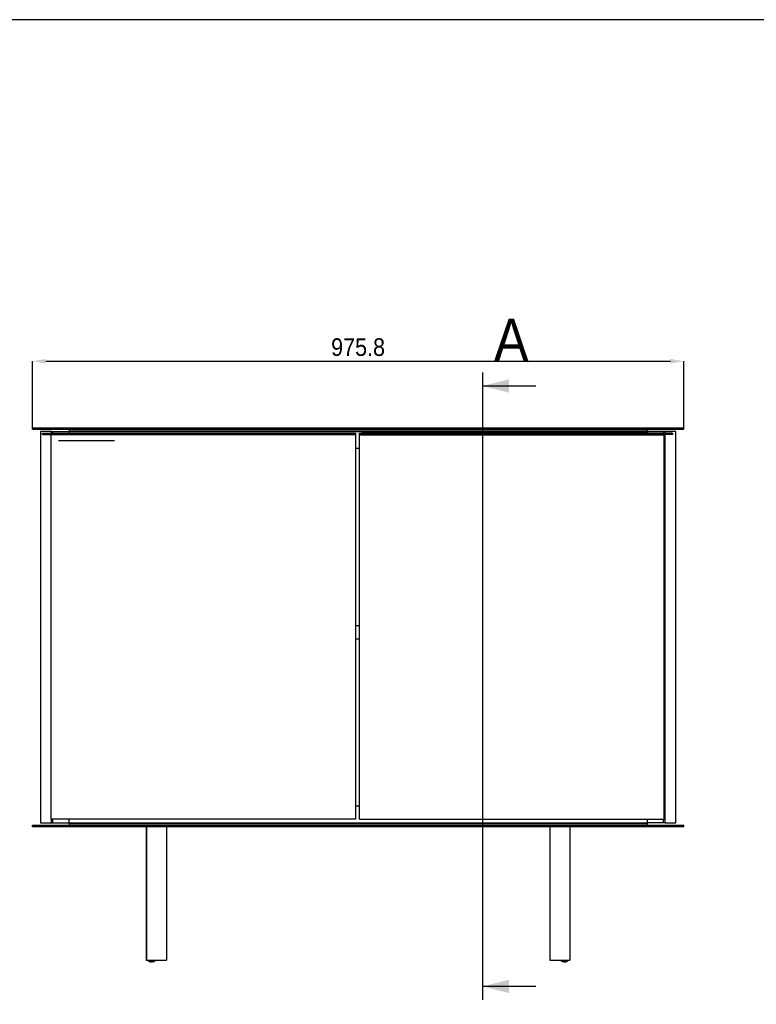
# Model space of a CAD drawing. Header units: millimetres. Extents: x 41 to 4141, y 37 to 2907.
# Tile 5 of 7: x 848 to 1952, y 1431 to 2907. Entities that reach past the tile are written whole.
import ezdxf

# ---------------------------------------------------------------- set-up
doc = ezdxf.new("R2010")
doc.units = ezdxf.units.MM
doc.header["$LTSCALE"] = 10
doc.header["$PDSIZE"] = -1
doc.linetypes.add('SLD-Centro', pattern=[19.05, 15.24, -1.27, 1.27, -1.27])
doc.linetypes.add('SLD-Solido', pattern=[0])
for name, color, linetype in [('PIEGHE', 6, 'SLD-Centro'), ('QUOTE', 1, 'SLD-Solido'), ('SCHIZZI', 9, 'Continuous'), ('SEZIONI', 9, 'SLD-Solido')]:
    doc.layers.add(name, color=color, linetype=linetype)
doc.styles.add('SLDTEXTSTYLE0', font='Gothic.ttf', dxfattribs={"width": 0.913})
doc.dimstyles.new('SLDDIMSTYLE0', dxfattribs={"dimtxt": 26.458333, "dimasz": 20, "dimexe": 0, "dimexo": 0.0625, "dimgap": 6.614583, "dimtad": 1, "dimdec": 1, "dimrnd": 1e-09, "dimzin": 12, "dimdsep": 46, "dimtxsty": 'SLDTEXTSTYLE0', "dimsah": 1, "dimcen": 0.09, "dimadec": 0, "dimazin": 3, "dimtfac": 1, "dimtdec": 1, "dimtofl": 0, "dimtmove": 0, "dimatfit": 3, "dimfxl": 0, "dimfrac": 2, "dimtolj": 1, "dimtzin": 12, "dimarcsym": 0})

# ---------------------------------------------------------------- blocks, each defined once
blk = doc.blocks.new('_D')
at = {"layer": 'Defpoints', "color": 0}
for p in [(1843.1, 2395.1), (867.3, 2295.1), (1843.1, 2295.1)]:
    blk.add_point(p, dxfattribs=at)
at = {"layer": 'QUOTE', "color": 0, "lineweight": -2}
for p, q in [((867.3, 2295.2), (867.3, 2395.1)), ((887.3, 2395.1), (1823.1, 2395.1)), ((1843.1, 2295.2), (1843.1, 2395.1))]:
    blk.add_line(p, q, dxfattribs=at)
at = {"layer": 'QUOTE', "color": 0}
for points in [[(887.3, 2398.5), (887.3, 2391.8), (867.3, 2395.1)], [(1823.1, 2398.5), (1823.1, 2391.8), (1843.1, 2395.1)]]:
    blk.add_solid(points, dxfattribs=at)
at = {"layer": 'QUOTE', "color": 0, "insert": (1355.2, 2429.5), "char_height": 26.46, "attachment_point": 2, "style": 'SLDTEXTSTYLE0'}
blk.add_mtext('\\A1;975.8', dxfattribs=at)

msp = doc.modelspace()

# ---------------------------------------------------------------- linework, layer by layer
for p, q in [((867.28, 2293.13), (867.28, 2295.13)), ((867.28, 2295.13), (871.28, 2295.13)), ((867.28, 2293.13), (871.28, 2293.13)), ((871.28, 2295.13), (1839.08, 2295.13)), ((871.28, 2293.13), (1839.08, 2293.13)), ((879.28, 2289.63), (879.28, 1703.63)), ((895.26, 2289.63), (879.28, 2289.63)), ((882.53, 2285.13), (882.53, 2287.13)), ((882.53, 2287.13), (882.82, 2287.13)), ((882.82, 2287.13), (887.54, 2287.13)), ((887.54, 2287.13), (888.43, 2287.13)), ((888.43, 2287.13), (896.84, 2287.13)), ((895.26, 2289.63), (895.26, 2287.13)), ((895.26, 2289.63), (895.53, 2289.63)), ((895.53, 2289.63), (897.48, 2289.63)), ((896.84, 2287.13), (897.65, 2287.13)), ((897.48, 2289.63), (897.48, 2287.13)), ((897.48, 2289.63), (898.68, 2289.63)), ((897.65, 2287.13), (1347.53, 2287.13)), ((898.68, 2289.63), (922.18, 2289.63)), ((922.18, 2292.63), (922.18, 2290.13)), ((922.18, 2292.63), (1788.18, 2292.63)), ((922.18, 2290.13), (1788.18, 2290.13)), ((922.18, 2287.13), (922.18, 2289.63)), ((922.18, 2289.63), (1788.18, 2289.63)), ((1347.53, 2287.13), (1351.53, 2287.13)), ((1351.53, 2287.13), (1351.53, 2285.13)), ((1357.08, 2285.13), (1357.08, 2287.13)), ((1357.08, 2287.13), (1361.08, 2287.13)), ((1810.95, 2287.13), (1361.08, 2287.13)), ((1788.18, 2292.63), (1788.18, 2290.13)), ((1788.18, 2289.63), (1788.18, 2287.13)), ((1811.67, 2289.63), (1788.18, 2289.63)), ((1810.95, 2287.13), (1811.77, 2287.13)), ((1812.87, 2289.63), (1811.67, 2289.63)), ((1820.17, 2287.13), (1811.77, 2287.13)), ((1812.87, 2287.13), (1812.87, 2289.63)), ((1814.82, 2289.63), (1812.87, 2289.63)), ((1815.1, 2289.63), (1814.82, 2289.63)), ((1815.1, 2287.13), (1815.1, 2289.63)), ((1831.08, 2289.63), (1815.1, 2289.63)), ((1820.17, 2287.13), (1821.07, 2287.13)), ((1825.79, 2287.13), (1821.07, 2287.13)), ((1825.79, 2287.13), (1826.08, 2287.13)), ((1826.08, 2287.13), (1826.08, 2285.13)), ((1831.08, 1703.63), (1831.08, 2289.63)), ((1839.08, 2295.13), (1843.08, 2295.13)), ((1839.08, 2293.13), (1843.08, 2293.13)), ((1843.08, 2293.13), (1843.08, 2295.13)), ((882.82, 2285.13), (882.53, 2285.13)), ((882.82, 2285.13), (887.54, 2285.13)), ((888.43, 2285.13), (887.54, 2285.13)), ((888.43, 2285.13), (896.84, 2285.13)), ((895.01, 2284.63), (895.01, 1708.63)), ((895.28, 2284.63), (895.01, 2284.63)), ((895.26, 2285.13), (895.26, 2284.63)), ((900.93, 2284.63), (895.28, 2284.63)), ((897.65, 2285.13), (896.84, 2285.13)), ((897.48, 2285.13), (897.48, 2284.63)), ((897.65, 2285.13), (1347.53, 2285.13)), ((901.09, 2284.63), (900.93, 2284.63)), ((907.91, 2284.63), (901.09, 2284.63)), ((909.44, 2284.63), (907.91, 2284.63)), ((915.55, 2284.63), (909.44, 2284.63)), ((916.31, 2284.63), (915.55, 2284.63)), ((922.41, 2284.63), (916.31, 2284.63)), ((922.18, 2284.63), (922.18, 2285.13)), ((923.94, 2284.63), (922.41, 2284.63)), ((930.05, 2284.63), (923.94, 2284.63)), ((930.81, 2284.63), (930.05, 2284.63)), ((936.91, 2284.63), (930.81, 2284.63)), ((938.44, 2284.63), (936.91, 2284.63)), ((944.55, 2284.63), (938.44, 2284.63)), ((945.31, 2284.63), (944.55, 2284.63)), ((951.41, 2284.63), (945.31, 2284.63)), ((952.94, 2284.63), (951.41, 2284.63)), ((959.05, 2284.63), (952.94, 2284.63)), ((959.81, 2284.63), (959.05, 2284.63)), ((965.91, 2284.63), (959.81, 2284.63)), ((967.44, 2284.63), (965.91, 2284.63)), ((973.55, 2284.63), (967.44, 2284.63)), ((974.31, 2284.63), (973.55, 2284.63)), ((980.41, 2284.63), (974.31, 2284.63)), ((981.94, 2284.63), (980.41, 2284.63)), ((988.05, 2284.63), (981.94, 2284.63)), ((988.81, 2284.63), (988.05, 2284.63)), ((994.91, 2284.63), (988.81, 2284.63)), ((996.44, 2284.63), (994.91, 2284.63)), ((1002.55, 2284.63), (996.44, 2284.63)), ((1003.31, 2284.63), (1002.55, 2284.63)), ((1009.41, 2284.63), (1003.31, 2284.63)), ((1010.94, 2284.63), (1009.41, 2284.63)), ((1017.05, 2284.63), (1010.94, 2284.63)), ((1017.81, 2284.63), (1017.05, 2284.63)), ((1023.91, 2284.63), (1017.81, 2284.63)), ((1025.44, 2284.63), (1023.91, 2284.63)), ((1031.55, 2284.63), (1025.44, 2284.63)), ((1032.31, 2284.63), (1031.55, 2284.63)), ((1038.41, 2284.63), (1032.31, 2284.63)), ((1039.94, 2284.63), (1038.41, 2284.63)), ((1046.05, 2284.63), (1039.94, 2284.63)), ((1046.81, 2284.63), (1046.05, 2284.63)), ((1052.91, 2284.63), (1046.81, 2284.63)), ((1054.44, 2284.63), (1052.91, 2284.63)), ((1060.55, 2284.63), (1054.44, 2284.63)), ((1061.31, 2284.63), (1060.55, 2284.63)), ((1067.41, 2284.63), (1061.31, 2284.63)), ((1068.94, 2284.63), (1067.41, 2284.63)), ((1075.05, 2284.63), (1068.94, 2284.63)), ((1075.81, 2284.63), (1075.05, 2284.63)), ((1081.91, 2284.63), (1075.81, 2284.63)), ((1083.44, 2284.63), (1081.91, 2284.63)), ((1089.55, 2284.63), (1083.44, 2284.63)), ((1090.31, 2284.63), (1089.55, 2284.63)), ((1096.41, 2284.63), (1090.31, 2284.63)), ((1097.94, 2284.63), (1096.41, 2284.63)), ((1104.05, 2284.63), (1097.94, 2284.63)), ((1104.81, 2284.63), (1104.05, 2284.63)), ((1110.91, 2284.63), (1104.81, 2284.63)), ((1112.44, 2284.63), (1110.91, 2284.63)), ((1118.55, 2284.63), (1112.44, 2284.63)), ((1119.31, 2284.63), (1118.55, 2284.63)), ((1125.41, 2284.63), (1119.31, 2284.63)), ((1126.94, 2284.63), (1125.41, 2284.63)), ((1133.05, 2284.63), (1126.94, 2284.63)), ((1133.81, 2284.63), (1133.05, 2284.63)), ((1139.91, 2284.63), (1133.81, 2284.63)), ((1141.44, 2284.63), (1139.91, 2284.63)), ((1147.55, 2284.63), (1141.44, 2284.63)), ((1148.31, 2284.63), (1147.55, 2284.63)), ((1154.41, 2284.63), (1148.31, 2284.63)), ((1155.94, 2284.63), (1154.41, 2284.63)), ((1162.05, 2284.63), (1155.94, 2284.63)), ((1162.81, 2284.63), (1162.05, 2284.63)), ((1168.91, 2284.63), (1162.81, 2284.63)), ((1170.44, 2284.63), (1168.91, 2284.63)), ((1176.55, 2284.63), (1170.44, 2284.63)), ((1177.31, 2284.63), (1176.55, 2284.63)), ((1183.41, 2284.63), (1177.31, 2284.63)), ((1184.94, 2284.63), (1183.41, 2284.63)), ((1191.05, 2284.63), (1184.94, 2284.63)), ((1191.81, 2284.63), (1191.05, 2284.63)), ((1197.91, 2284.63), (1191.81, 2284.63)), ((1199.44, 2284.63), (1197.91, 2284.63)), ((1205.55, 2284.63), (1199.44, 2284.63)), ((1206.31, 2284.63), (1205.55, 2284.63)), ((1212.41, 2284.63), (1206.31, 2284.63)), ((1213.94, 2284.63), (1212.41, 2284.63)), ((1220.05, 2284.63), (1213.94, 2284.63)), ((1220.81, 2284.63), (1220.05, 2284.63)), ((1226.91, 2284.63), (1220.81, 2284.63)), ((1228.44, 2284.63), (1226.91, 2284.63)), ((1234.55, 2284.63), (1228.44, 2284.63)), ((1235.31, 2284.63), (1234.55, 2284.63)), ((1241.41, 2284.63), (1235.31, 2284.63)), ((1242.94, 2284.63), (1241.41, 2284.63)), ((1249.05, 2284.63), (1242.94, 2284.63)), ((1249.81, 2284.63), (1249.05, 2284.63)), ((1255.91, 2284.63), (1249.81, 2284.63)), ((1257.44, 2284.63), (1255.91, 2284.63)), ((1263.55, 2284.63), (1257.44, 2284.63)), ((1264.31, 2284.63), (1263.55, 2284.63)), ((1270.41, 2284.63), (1264.31, 2284.63)), ((1271.94, 2284.63), (1270.41, 2284.63)), ((1278.05, 2284.63), (1271.94, 2284.63)), ((1278.81, 2284.63), (1278.05, 2284.63)), ((1284.91, 2284.63), (1278.81, 2284.63)), ((1286.44, 2284.63), (1284.91, 2284.63)), ((1292.55, 2284.63), (1286.44, 2284.63)), ((1293.31, 2284.63), (1292.55, 2284.63)), ((1299.41, 2284.63), (1293.31, 2284.63)), ((1300.94, 2284.63), (1299.41, 2284.63)), ((1307.05, 2284.63), (1300.94, 2284.63)), ((1307.81, 2284.63), (1307.05, 2284.63)), ((1313.91, 2284.63), (1307.81, 2284.63)), ((1315.44, 2284.63), (1313.91, 2284.63)), ((1321.55, 2284.63), (1315.44, 2284.63)), ((1322.31, 2284.63), (1321.55, 2284.63)), ((1328.41, 2284.63), (1322.31, 2284.63)), ((1329.94, 2284.63), (1328.41, 2284.63)), ((1336.05, 2284.63), (1329.94, 2284.63)), ((1336.81, 2284.63), (1336.05, 2284.63)), ((1342.91, 2284.63), (1336.81, 2284.63)), ((1344.44, 2284.63), (1342.91, 2284.63)), ((1351.09, 2284.63), (1344.44, 2284.63)), ((1351.53, 2285.13), (1347.53, 2285.13)), ((1351.53, 2284.63), (1351.09, 2284.63)), ((1351.53, 2284.63), (1351.53, 1708.63)), ((1361.08, 2285.13), (1357.08, 2285.13)), ((1357.08, 1708.63), (1357.08, 2284.63)), ((1357.08, 2284.63), (1357.51, 2284.63)), ((1357.51, 2284.63), (1364.16, 2284.63)), ((1810.95, 2285.13), (1361.08, 2285.13)), ((1364.16, 2284.63), (1365.69, 2284.63)), ((1365.69, 2284.63), (1371.8, 2284.63)), ((1371.8, 2284.63), (1372.56, 2284.63)), ((1372.56, 2284.63), (1378.66, 2284.63)), ((1378.66, 2284.63), (1380.19, 2284.63)), ((1380.19, 2284.63), (1386.3, 2284.63)), ((1386.3, 2284.63), (1387.06, 2284.63)), ((1387.06, 2284.63), (1393.16, 2284.63)), ((1393.16, 2284.63), (1394.69, 2284.63)), ((1394.69, 2284.63), (1400.8, 2284.63)), ((1400.8, 2284.63), (1401.56, 2284.63)), ((1401.56, 2284.63), (1407.66, 2284.63)), ((1407.66, 2284.63), (1409.19, 2284.63)), ((1409.19, 2284.63), (1415.3, 2284.63)), ((1415.3, 2284.63), (1416.06, 2284.63)), ((1416.06, 2284.63), (1422.16, 2284.63)), ((1422.16, 2284.63), (1423.69, 2284.63)), ((1423.69, 2284.63), (1429.8, 2284.63)), ((1429.8, 2284.63), (1430.56, 2284.63)), ((1430.56, 2284.63), (1436.66, 2284.63)), ((1436.66, 2284.63), (1438.19, 2284.63)), ((1438.19, 2284.63), (1444.3, 2284.63)), ((1444.3, 2284.63), (1445.06, 2284.63)), ((1445.06, 2284.63), (1451.16, 2284.63)), ((1451.16, 2284.63), (1452.69, 2284.63)), ((1452.69, 2284.63), (1458.8, 2284.63)), ((1458.8, 2284.63), (1459.56, 2284.63)), ((1459.56, 2284.63), (1465.66, 2284.63)), ((1465.66, 2284.63), (1467.19, 2284.63)), ((1467.19, 2284.63), (1473.3, 2284.63)), ((1473.3, 2284.63), (1474.06, 2284.63)), ((1474.06, 2284.63), (1480.16, 2284.63)), ((1480.16, 2284.63), (1481.69, 2284.63)), ((1481.69, 2284.63), (1487.8, 2284.63)), ((1487.8, 2284.63), (1488.56, 2284.63)), ((1488.56, 2284.63), (1494.66, 2284.63)), ((1494.66, 2284.63), (1496.19, 2284.63)), ((1496.19, 2284.63), (1502.3, 2284.63)), ((1502.3, 2284.63), (1503.06, 2284.63)), ((1503.06, 2284.63), (1509.16, 2284.63)), ((1509.16, 2284.63), (1510.69, 2284.63)), ((1510.69, 2284.63), (1516.8, 2284.63)), ((1516.8, 2284.63), (1517.56, 2284.63)), ((1517.56, 2284.63), (1523.66, 2284.63)), ((1523.66, 2284.63), (1525.19, 2284.63)), ((1525.19, 2284.63), (1531.3, 2284.63)), ((1531.3, 2284.63), (1532.06, 2284.63)), ((1532.06, 2284.63), (1538.16, 2284.63)), ((1538.16, 2284.63), (1539.69, 2284.63)), ((1539.69, 2284.63), (1545.8, 2284.63)), ((1545.8, 2284.63), (1546.56, 2284.63)), ((1546.56, 2284.63), (1552.66, 2284.63)), ((1552.66, 2284.63), (1554.19, 2284.63)), ((1554.19, 2284.63), (1560.3, 2284.63)), ((1560.3, 2284.63), (1561.06, 2284.63)), ((1561.06, 2284.63), (1567.16, 2284.63)), ((1567.16, 2284.63), (1568.69, 2284.63)), ((1568.69, 2284.63), (1574.8, 2284.63)), ((1574.8, 2284.63), (1575.56, 2284.63)), ((1575.56, 2284.63), (1581.66, 2284.63)), ((1581.66, 2284.63), (1583.19, 2284.63)), ((1583.19, 2284.63), (1589.3, 2284.63)), ((1589.3, 2284.63), (1590.06, 2284.63)), ((1590.06, 2284.63), (1596.16, 2284.63)), ((1596.16, 2284.63), (1597.69, 2284.63)), ((1597.69, 2284.63), (1603.8, 2284.63)), ((1603.8, 2284.63), (1604.56, 2284.63)), ((1604.56, 2284.63), (1610.66, 2284.63)), ((1610.66, 2284.63), (1612.19, 2284.63)), ((1612.19, 2284.63), (1618.3, 2284.63)), ((1618.3, 2284.63), (1619.06, 2284.63)), ((1619.06, 2284.63), (1625.16, 2284.63)), ((1625.16, 2284.63), (1626.69, 2284.63)), ((1626.69, 2284.63), (1632.8, 2284.63)), ((1632.8, 2284.63), (1633.56, 2284.63)), ((1633.56, 2284.63), (1639.66, 2284.63)), ((1639.66, 2284.63), (1641.19, 2284.63)), ((1641.19, 2284.63), (1647.3, 2284.63)), ((1647.3, 2284.63), (1648.06, 2284.63)), ((1648.06, 2284.63), (1654.16, 2284.63)), ((1654.16, 2284.63), (1655.69, 2284.63)), ((1655.69, 2284.63), (1661.8, 2284.63)), ((1661.8, 2284.63), (1662.56, 2284.63)), ((1662.56, 2284.63), (1668.66, 2284.63)), ((1668.66, 2284.63), (1670.19, 2284.63)), ((1670.19, 2284.63), (1676.3, 2284.63)), ((1676.3, 2284.63), (1677.06, 2284.63)), ((1677.06, 2284.63), (1683.16, 2284.63)), ((1683.16, 2284.63), (1684.69, 2284.63)), ((1684.69, 2284.63), (1690.8, 2284.63)), ((1690.8, 2284.63), (1691.56, 2284.63)), ((1691.56, 2284.63), (1697.66, 2284.63)), ((1697.66, 2284.63), (1699.19, 2284.63)), ((1699.19, 2284.63), (1705.3, 2284.63)), ((1705.3, 2284.63), (1706.06, 2284.63)), ((1706.06, 2284.63), (1712.16, 2284.63)), ((1712.16, 2284.63), (1713.69, 2284.63)), ((1713.69, 2284.63), (1719.8, 2284.63)), ((1719.8, 2284.63), (1720.56, 2284.63)), ((1720.56, 2284.63), (1726.66, 2284.63)), ((1726.66, 2284.63), (1728.19, 2284.63)), ((1728.19, 2284.63), (1734.3, 2284.63)), ((1734.3, 2284.63), (1735.06, 2284.63)), ((1735.06, 2284.63), (1741.16, 2284.63)), ((1741.16, 2284.63), (1742.69, 2284.63)), ((1742.69, 2284.63), (1748.8, 2284.63)), ((1748.8, 2284.63), (1749.56, 2284.63)), ((1749.56, 2284.63), (1755.66, 2284.63)), ((1755.66, 2284.63), (1757.19, 2284.63)), ((1757.19, 2284.63), (1763.3, 2284.63)), ((1763.3, 2284.63), (1764.06, 2284.63)), ((1764.06, 2284.63), (1770.16, 2284.63)), ((1770.16, 2284.63), (1771.69, 2284.63)), ((1771.69, 2284.63), (1777.8, 2284.63)), ((1777.8, 2284.63), (1778.56, 2284.63)), ((1778.56, 2284.63), (1784.66, 2284.63)), ((1784.66, 2284.63), (1786.19, 2284.63)), ((1786.19, 2284.63), (1792.3, 2284.63)), ((1788.18, 2285.13), (1788.18, 2284.63)), ((1792.3, 2284.63), (1793.06, 2284.63)), ((1793.06, 2284.63), (1799.16, 2284.63)), ((1799.16, 2284.63), (1800.69, 2284.63)), ((1800.69, 2284.63), (1807.52, 2284.63)), ((1807.52, 2284.63), (1807.68, 2284.63)), ((1807.68, 2284.63), (1813.32, 2284.63)), ((1811.77, 2285.13), (1810.95, 2285.13)), ((1820.17, 2285.13), (1811.77, 2285.13)), ((1812.87, 2284.63), (1812.87, 2285.13)), ((1813.32, 2284.63), (1813.6, 2284.63)), ((1813.6, 1708.63), (1813.6, 2284.63)), ((1815.1, 1703.63), (1815.1, 2285.13)), ((1821.07, 2285.13), (1820.17, 2285.13)), ((1825.79, 2285.13), (1821.07, 2285.13)), ((1826.08, 2285.13), (1825.79, 2285.13)), ((1351.53, 2264.63), (1357.08, 2264.63)), ((1351.53, 1999.13), (1357.08, 1999.13)), ((1351.53, 1979.13), (1357.08, 1979.13)), ((1351.53, 1728.63), (1357.08, 1728.63)), ((867.28, 1698.13), (867.28, 1700.13)), ((867.28, 1700.13), (871.28, 1700.13)), ((867.28, 1698.13), (871.28, 1698.13)), ((871.28, 1700.13), (1839.08, 1700.13)), ((871.28, 1698.13), (1839.08, 1698.13)), ((879.28, 1703.63), (895.26, 1703.63)), ((895.28, 1708.63), (895.01, 1708.63)), ((895.26, 1708.63), (895.26, 1703.63)), ((895.26, 1703.63), (895.53, 1703.63)), ((900.93, 1708.63), (895.28, 1708.63)), ((895.53, 1703.63), (897.48, 1703.63)), ((897.48, 1708.63), (897.48, 1703.63)), ((897.48, 1703.63), (898.68, 1703.63)), ((898.68, 1703.63), (922.18, 1703.63)), ((901.09, 1708.63), (900.93, 1708.63)), ((907.91, 1708.63), (901.09, 1708.63)), ((909.44, 1708.63), (907.91, 1708.63)), ((915.55, 1708.63), (909.44, 1708.63)), ((916.31, 1708.63), (915.55, 1708.63)), ((922.41, 1708.63), (916.31, 1708.63)), ((922.18, 1703.63), (922.18, 1708.63)), ((922.18, 1703.63), (1788.18, 1703.63)), ((922.18, 1703.13), (1788.18, 1703.13)), ((922.18, 1703.13), (922.18, 1700.63)), ((922.18, 1700.63), (1788.18, 1700.63)), ((923.94, 1708.63), (922.41, 1708.63)), ((930.05, 1708.63), (923.94, 1708.63)), ((930.81, 1708.63), (930.05, 1708.63)), ((936.91, 1708.63), (930.81, 1708.63)), ((938.44, 1708.63), (936.91, 1708.63)), ((944.55, 1708.63), (938.44, 1708.63)), ((945.31, 1708.63), (944.55, 1708.63)), ((951.41, 1708.63), (945.31, 1708.63)), ((952.94, 1708.63), (951.41, 1708.63)), ((959.05, 1708.63), (952.94, 1708.63)), ((959.81, 1708.63), (959.05, 1708.63)), ((965.91, 1708.63), (959.81, 1708.63)), ((967.44, 1708.63), (965.91, 1708.63)), ((973.55, 1708.63), (967.44, 1708.63)), ((974.31, 1708.63), (973.55, 1708.63)), ((980.41, 1708.63), (974.31, 1708.63)), ((981.94, 1708.63), (980.41, 1708.63)), ((988.05, 1708.63), (981.94, 1708.63)), ((988.81, 1708.63), (988.05, 1708.63)), ((994.91, 1708.63), (988.81, 1708.63)), ((996.44, 1708.63), (994.91, 1708.63)), ((1002.55, 1708.63), (996.44, 1708.63)), ((1003.31, 1708.63), (1002.55, 1708.63)), ((1009.41, 1708.63), (1003.31, 1708.63)), ((1010.94, 1708.63), (1009.41, 1708.63)), ((1017.05, 1708.63), (1010.94, 1708.63)), ((1017.81, 1708.63), (1017.05, 1708.63)), ((1023.91, 1708.63), (1017.81, 1708.63)), ((1017.88, 1700.13), (1017.88, 1700.63)), ((1017.88, 1697.63), (1017.88, 1698.13)), ((1027.88, 1697.63), (1017.88, 1697.63)), ((1025.44, 1708.63), (1023.91, 1708.63)), ((1031.55, 1708.63), (1025.44, 1708.63)), ((1025.68, 1703.63), (1025.68, 1703.13)), ((1077.88, 1697.63), (1027.88, 1697.63)), ((1029.88, 1703.13), (1029.88, 1703.63)), ((1032.31, 1708.63), (1031.55, 1708.63)), ((1038.41, 1708.63), (1032.31, 1708.63)), ((1037.78, 1697.63), (1037.78, 1497.63)), ((1038.03, 1697.63), (1038.03, 1497.63)), ((1039.94, 1708.63), (1038.41, 1708.63)), ((1046.05, 1708.63), (1039.94, 1708.63)), ((1046.81, 1708.63), (1046.05, 1708.63)), ((1052.91, 1708.63), (1046.81, 1708.63)), ((1054.44, 1708.63), (1052.91, 1708.63)), ((1060.55, 1708.63), (1054.44, 1708.63)), ((1055.68, 1703.63), (1055.68, 1703.13)), ((1059.88, 1703.13), (1059.88, 1703.63)), ((1061.31, 1708.63), (1060.55, 1708.63)), ((1067.41, 1708.63), (1061.31, 1708.63)), ((1068.94, 1708.63), (1067.41, 1708.63)), ((1068.03, 1697.63), (1068.03, 1497.63)), ((1075.05, 1708.63), (1068.94, 1708.63)), ((1075.81, 1708.63), (1075.05, 1708.63)), ((1075.68, 1703.63), (1075.68, 1703.13)), ((1081.91, 1708.63), (1075.81, 1708.63)), ((1087.88, 1697.63), (1077.88, 1697.63)), ((1079.88, 1703.13), (1079.88, 1703.63)), ((1083.44, 1708.63), (1081.91, 1708.63)), ((1089.55, 1708.63), (1083.44, 1708.63)), ((1087.88, 1700.13), (1087.88, 1700.63)), ((1087.88, 1697.63), (1087.88, 1698.13)), ((1090.31, 1708.63), (1089.55, 1708.63)), ((1096.41, 1708.63), (1090.31, 1708.63)), ((1097.94, 1708.63), (1096.41, 1708.63)), ((1104.05, 1708.63), (1097.94, 1708.63)), ((1104.81, 1708.63), (1104.05, 1708.63)), ((1110.91, 1708.63), (1104.81, 1708.63)), ((1112.44, 1708.63), (1110.91, 1708.63)), ((1118.55, 1708.63), (1112.44, 1708.63)), ((1119.31, 1708.63), (1118.55, 1708.63)), ((1125.41, 1708.63), (1119.31, 1708.63)), ((1126.94, 1708.63), (1125.41, 1708.63)), ((1133.05, 1708.63), (1126.94, 1708.63)), ((1133.81, 1708.63), (1133.05, 1708.63)), ((1139.91, 1708.63), (1133.81, 1708.63)), ((1141.44, 1708.63), (1139.91, 1708.63)), ((1147.55, 1708.63), (1141.44, 1708.63)), ((1148.31, 1708.63), (1147.55, 1708.63)), ((1154.41, 1708.63), (1148.31, 1708.63)), ((1155.94, 1708.63), (1154.41, 1708.63)), ((1162.05, 1708.63), (1155.94, 1708.63)), ((1162.81, 1708.63), (1162.05, 1708.63)), ((1168.91, 1708.63), (1162.81, 1708.63)), ((1170.44, 1708.63), (1168.91, 1708.63)), ((1176.55, 1708.63), (1170.44, 1708.63)), ((1177.31, 1708.63), (1176.55, 1708.63)), ((1183.41, 1708.63), (1177.31, 1708.63)), ((1184.94, 1708.63), (1183.41, 1708.63)), ((1191.05, 1708.63), (1184.94, 1708.63)), ((1191.81, 1708.63), (1191.05, 1708.63)), ((1197.91, 1708.63), (1191.81, 1708.63)), ((1199.44, 1708.63), (1197.91, 1708.63)), ((1205.55, 1708.63), (1199.44, 1708.63)), ((1206.31, 1708.63), (1205.55, 1708.63)), ((1212.41, 1708.63), (1206.31, 1708.63)), ((1213.94, 1708.63), (1212.41, 1708.63)), ((1220.05, 1708.63), (1213.94, 1708.63)), ((1220.81, 1708.63), (1220.05, 1708.63)), ((1226.91, 1708.63), (1220.81, 1708.63)), ((1228.44, 1708.63), (1226.91, 1708.63)), ((1234.55, 1708.63), (1228.44, 1708.63)), ((1235.31, 1708.63), (1234.55, 1708.63)), ((1241.41, 1708.63), (1235.31, 1708.63)), ((1242.94, 1708.63), (1241.41, 1708.63)), ((1249.05, 1708.63), (1242.94, 1708.63)), ((1249.81, 1708.63), (1249.05, 1708.63)), ((1255.91, 1708.63), (1249.81, 1708.63)), ((1257.44, 1708.63), (1255.91, 1708.63)), ((1263.55, 1708.63), (1257.44, 1708.63)), ((1264.31, 1708.63), (1263.55, 1708.63)), ((1270.41, 1708.63), (1264.31, 1708.63)), ((1271.94, 1708.63), (1270.41, 1708.63)), ((1278.05, 1708.63), (1271.94, 1708.63)), ((1278.81, 1708.63), (1278.05, 1708.63)), ((1284.91, 1708.63), (1278.81, 1708.63)), ((1286.44, 1708.63), (1284.91, 1708.63)), ((1292.55, 1708.63), (1286.44, 1708.63)), ((1293.31, 1708.63), (1292.55, 1708.63)), ((1299.41, 1708.63), (1293.31, 1708.63)), ((1300.94, 1708.63), (1299.41, 1708.63)), ((1307.05, 1708.63), (1300.94, 1708.63)), ((1307.81, 1708.63), (1307.05, 1708.63)), ((1313.91, 1708.63), (1307.81, 1708.63)), ((1315.44, 1708.63), (1313.91, 1708.63)), ((1321.55, 1708.63), (1315.44, 1708.63)), ((1322.31, 1708.63), (1321.55, 1708.63)), ((1328.41, 1708.63), (1322.31, 1708.63)), ((1329.94, 1708.63), (1328.41, 1708.63)), ((1336.05, 1708.63), (1329.94, 1708.63)), ((1336.81, 1708.63), (1336.05, 1708.63)), ((1342.91, 1708.63), (1336.81, 1708.63)), ((1344.44, 1708.63), (1342.91, 1708.63)), ((1351.09, 1708.63), (1344.44, 1708.63)), ((1351.53, 1708.63), (1351.09, 1708.63)), ((1357.08, 1708.63), (1357.51, 1708.63)), ((1357.51, 1708.63), (1364.16, 1708.63)), ((1364.16, 1708.63), (1365.69, 1708.63)), ((1365.69, 1708.63), (1371.8, 1708.63)), ((1371.8, 1708.63), (1372.56, 1708.63)), ((1372.56, 1708.63), (1378.66, 1708.63)), ((1378.66, 1708.63), (1380.19, 1708.63)), ((1380.19, 1708.63), (1386.3, 1708.63)), ((1386.3, 1708.63), (1387.06, 1708.63)), ((1387.06, 1708.63), (1393.16, 1708.63)), ((1393.16, 1708.63), (1394.69, 1708.63)), ((1394.69, 1708.63), (1400.8, 1708.63)), ((1400.8, 1708.63), (1401.56, 1708.63)), ((1401.56, 1708.63), (1407.66, 1708.63)), ((1407.66, 1708.63), (1409.19, 1708.63)), ((1409.19, 1708.63), (1415.3, 1708.63)), ((1415.3, 1708.63), (1416.06, 1708.63)), ((1416.06, 1708.63), (1422.16, 1708.63)), ((1422.16, 1708.63), (1423.69, 1708.63)), ((1423.69, 1708.63), (1429.8, 1708.63)), ((1429.8, 1708.63), (1430.56, 1708.63)), ((1430.56, 1708.63), (1436.66, 1708.63)), ((1436.66, 1708.63), (1438.19, 1708.63)), ((1438.19, 1708.63), (1444.3, 1708.63)), ((1444.3, 1708.63), (1445.06, 1708.63)), ((1445.06, 1708.63), (1451.16, 1708.63)), ((1451.16, 1708.63), (1452.69, 1708.63)), ((1452.69, 1708.63), (1458.8, 1708.63)), ((1458.8, 1708.63), (1459.56, 1708.63)), ((1459.56, 1708.63), (1465.66, 1708.63)), ((1465.66, 1708.63), (1467.19, 1708.63)), ((1467.19, 1708.63), (1473.3, 1708.63)), ((1473.3, 1708.63), (1474.06, 1708.63)), ((1474.06, 1708.63), (1480.16, 1708.63)), ((1480.16, 1708.63), (1481.69, 1708.63)), ((1481.69, 1708.63), (1487.8, 1708.63)), ((1487.8, 1708.63), (1488.56, 1708.63)), ((1488.56, 1708.63), (1494.66, 1708.63)), ((1494.66, 1708.63), (1496.19, 1708.63)), ((1496.19, 1708.63), (1502.3, 1708.63)), ((1502.3, 1708.63), (1503.06, 1708.63)), ((1503.06, 1708.63), (1509.16, 1708.63)), ((1509.16, 1708.63), (1510.69, 1708.63)), ((1510.69, 1708.63), (1516.8, 1708.63)), ((1516.8, 1708.63), (1517.56, 1708.63)), ((1517.56, 1708.63), (1523.66, 1708.63)), ((1523.66, 1708.63), (1525.19, 1708.63)), ((1525.19, 1708.63), (1531.3, 1708.63)), ((1531.3, 1708.63), (1532.06, 1708.63)), ((1532.06, 1708.63), (1538.16, 1708.63)), ((1538.16, 1708.63), (1539.69, 1708.63)), ((1539.69, 1708.63), (1545.8, 1708.63)), ((1545.8, 1708.63), (1546.56, 1708.63)), ((1546.56, 1708.63), (1552.66, 1708.63)), ((1552.66, 1708.63), (1554.19, 1708.63)), ((1554.19, 1708.63), (1560.3, 1708.63)), ((1560.3, 1708.63), (1561.06, 1708.63)), ((1561.06, 1708.63), (1567.16, 1708.63)), ((1567.16, 1708.63), (1568.69, 1708.63)), ((1568.69, 1708.63), (1574.8, 1708.63)), ((1574.8, 1708.63), (1575.56, 1708.63)), ((1575.56, 1708.63), (1581.66, 1708.63)), ((1581.66, 1708.63), (1583.19, 1708.63)), ((1583.19, 1708.63), (1589.3, 1708.63)), ((1589.3, 1708.63), (1590.06, 1708.63)), ((1590.06, 1708.63), (1596.16, 1708.63)), ((1596.16, 1708.63), (1597.69, 1708.63)), ((1597.69, 1708.63), (1603.8, 1708.63)), ((1603.8, 1708.63), (1604.56, 1708.63)), ((1604.56, 1708.63), (1610.66, 1708.63)), ((1610.66, 1708.63), (1612.19, 1708.63)), ((1612.19, 1708.63), (1618.3, 1708.63)), ((1618.3, 1708.63), (1619.06, 1708.63)), ((1619.06, 1708.63), (1625.16, 1708.63)), ((1622.48, 1700.13), (1622.48, 1700.63)), ((1622.48, 1697.63), (1622.48, 1698.13)), ((1632.48, 1697.63), (1622.48, 1697.63)), ((1625.16, 1708.63), (1626.69, 1708.63)), ((1626.69, 1708.63), (1632.8, 1708.63)), ((1630.48, 1703.63), (1630.48, 1703.13)), ((1682.48, 1697.63), (1632.48, 1697.63)), ((1632.8, 1708.63), (1633.56, 1708.63)), ((1633.56, 1708.63), (1639.66, 1708.63)), ((1634.68, 1703.13), (1634.68, 1703.63)), ((1639.66, 1708.63), (1641.19, 1708.63)), ((1641.19, 1708.63), (1647.3, 1708.63)), ((1642.33, 1697.63), (1642.33, 1497.63)), ((1642.58, 1697.63), (1642.58, 1497.63)), ((1647.3, 1708.63), (1648.06, 1708.63)), ((1648.06, 1708.63), (1654.16, 1708.63)), ((1650.48, 1703.63), (1650.48, 1703.13)), ((1654.16, 1708.63), (1655.69, 1708.63)), ((1654.68, 1703.13), (1654.68, 1703.63)), ((1655.69, 1708.63), (1661.8, 1708.63)), ((1661.8, 1708.63), (1662.56, 1708.63)), ((1662.56, 1708.63), (1668.66, 1708.63)), ((1668.66, 1708.63), (1670.19, 1708.63)), ((1670.19, 1708.63), (1676.3, 1708.63)), ((1672.58, 1697.63), (1672.58, 1497.63)), ((1676.3, 1708.63), (1677.06, 1708.63)), ((1677.06, 1708.63), (1683.16, 1708.63)), ((1680.48, 1703.63), (1680.48, 1703.13)), ((1692.48, 1697.63), (1682.48, 1697.63)), ((1683.16, 1708.63), (1684.69, 1708.63)), ((1684.68, 1703.13), (1684.68, 1703.63)), ((1684.69, 1708.63), (1690.8, 1708.63)), ((1690.8, 1708.63), (1691.56, 1708.63)), ((1691.56, 1708.63), (1697.66, 1708.63)), ((1692.48, 1700.13), (1692.48, 1700.63)), ((1692.48, 1697.63), (1692.48, 1698.13)), ((1697.66, 1708.63), (1699.19, 1708.63)), ((1699.19, 1708.63), (1705.3, 1708.63)), ((1705.3, 1708.63), (1706.06, 1708.63)), ((1706.06, 1708.63), (1712.16, 1708.63)), ((1712.16, 1708.63), (1713.69, 1708.63)), ((1713.69, 1708.63), (1719.8, 1708.63)), ((1719.8, 1708.63), (1720.56, 1708.63)), ((1720.56, 1708.63), (1726.66, 1708.63)), ((1726.66, 1708.63), (1728.19, 1708.63)), ((1728.19, 1708.63), (1734.3, 1708.63)), ((1734.3, 1708.63), (1735.06, 1708.63)), ((1735.06, 1708.63), (1741.16, 1708.63)), ((1741.16, 1708.63), (1742.69, 1708.63)), ((1742.69, 1708.63), (1748.8, 1708.63)), ((1748.8, 1708.63), (1749.56, 1708.63)), ((1749.56, 1708.63), (1755.66, 1708.63)), ((1755.66, 1708.63), (1757.19, 1708.63)), ((1757.19, 1708.63), (1763.3, 1708.63)), ((1763.3, 1708.63), (1764.06, 1708.63)), ((1764.06, 1708.63), (1770.16, 1708.63)), ((1770.16, 1708.63), (1771.69, 1708.63)), ((1771.69, 1708.63), (1777.8, 1708.63)), ((1777.8, 1708.63), (1778.56, 1708.63)), ((1778.56, 1708.63), (1784.66, 1708.63)), ((1784.66, 1708.63), (1786.19, 1708.63)), ((1786.19, 1708.63), (1792.3, 1708.63)), ((1788.18, 1708.63), (1788.18, 1703.63)), ((1811.67, 1703.63), (1788.18, 1703.63)), ((1788.18, 1703.13), (1788.18, 1700.63)), ((1792.3, 1708.63), (1793.06, 1708.63)), ((1793.06, 1708.63), (1799.16, 1708.63)), ((1799.16, 1708.63), (1800.69, 1708.63)), ((1800.69, 1708.63), (1807.52, 1708.63)), ((1807.52, 1708.63), (1807.68, 1708.63)), ((1807.68, 1708.63), (1813.32, 1708.63)), ((1812.87, 1703.63), (1811.67, 1703.63)), ((1812.87, 1703.63), (1812.87, 1708.63)), ((1814.82, 1703.63), (1812.87, 1703.63)), ((1813.32, 1708.63), (1813.6, 1708.63)), ((1815.1, 1703.63), (1814.82, 1703.63)), ((1815.1, 1703.63), (1831.08, 1703.63)), ((1839.08, 1700.13), (1843.08, 1700.13)), ((1839.08, 1698.13), (1843.08, 1698.13)), ((1843.08, 1698.13), (1843.08, 1700.13)), ((1037.78, 1497.63), (1038.03, 1497.63)), ((1038.03, 1497.63), (1068.03, 1497.63)), ((1040.78, 1497.63), (1040.78, 1496.13)), ((1041.03, 1496.13), (1040.78, 1496.13)), ((1041.03, 1497.63), (1041.03, 1496.13)), ((1042.28, 1496.13), (1041.03, 1496.13)), ((1042.03, 1496.13), (1042.03, 1495.68)), ((1042.98, 1496.13), (1042.28, 1496.13)), ((1042.28, 1496.13), (1042.28, 1495.68)), ((1042.73, 1495.49), (1042.73, 1495.56)), ((1043.98, 1496.13), (1042.98, 1496.13)), ((1042.98, 1495.49), (1042.98, 1496.13)), ((1043.73, 1496.13), (1043.73, 1495.29)), ((1044.68, 1496.13), (1043.98, 1496.13)), ((1043.98, 1496.13), (1043.98, 1495.29)), ((1044.43, 1495.2), (1044.43, 1495.23)), ((1045.68, 1496.13), (1044.68, 1496.13)), ((1044.68, 1495.2), (1044.68, 1496.13)), ((1045.43, 1496.13), (1045.43, 1495.14)), ((1045.68, 1496.13), (1045.68, 1495.14)), ((1046.38, 1496.13), (1045.68, 1496.13)), ((1046.38, 1495.14), (1046.38, 1496.13)), ((1047.38, 1496.13), (1046.38, 1496.13)), ((1047.13, 1496.13), (1047.13, 1495.2)), ((1048.08, 1496.13), (1047.38, 1496.13)), ((1047.38, 1496.13), (1047.38, 1495.2)), ((1049.08, 1496.13), (1048.08, 1496.13)), ((1048.08, 1495.29), (1048.08, 1496.13)), ((1048.83, 1496.13), (1048.83, 1495.49)), ((1049.78, 1496.13), (1049.08, 1496.13)), ((1049.08, 1496.13), (1049.08, 1495.49)), ((1051.03, 1496.13), (1049.78, 1496.13)), ((1049.78, 1495.68), (1049.78, 1496.13)), ((1051.03, 1496.13), (1051.03, 1497.63)), ((1642.33, 1497.63), (1642.58, 1497.63)), ((1642.58, 1497.63), (1672.58, 1497.63)), ((1659.33, 1497.63), (1659.33, 1496.13)), ((1659.58, 1496.13), (1659.33, 1496.13)), ((1659.58, 1497.63), (1659.58, 1496.13)), ((1660.83, 1496.13), (1659.58, 1496.13)), ((1660.58, 1496.13), (1660.58, 1495.68)), ((1661.53, 1496.13), (1660.83, 1496.13)), ((1660.83, 1496.13), (1660.83, 1495.68)), ((1661.28, 1495.49), (1661.28, 1495.56)), ((1662.53, 1496.13), (1661.53, 1496.13)), ((1661.53, 1495.49), (1661.53, 1496.13)), ((1662.28, 1496.13), (1662.28, 1495.29)), ((1663.23, 1496.13), (1662.53, 1496.13)), ((1662.53, 1496.13), (1662.53, 1495.29)), ((1662.98, 1495.2), (1662.98, 1495.23)), ((1664.23, 1496.13), (1663.23, 1496.13)), ((1663.23, 1495.2), (1663.23, 1496.13)), ((1663.98, 1496.13), (1663.98, 1495.14)), ((1664.93, 1496.13), (1664.23, 1496.13)), ((1664.23, 1496.13), (1664.23, 1495.14)), ((1665.93, 1496.13), (1664.93, 1496.13)), ((1664.93, 1495.14), (1664.93, 1496.13)), ((1665.68, 1496.13), (1665.68, 1495.2)), ((1666.63, 1496.13), (1665.93, 1496.13)), ((1665.93, 1496.13), (1665.93, 1495.2)), ((1667.63, 1496.13), (1666.63, 1496.13)), ((1666.63, 1495.29), (1666.63, 1496.13)), ((1667.38, 1496.13), (1667.38, 1495.49)), ((1668.33, 1496.13), (1667.63, 1496.13)), ((1667.63, 1496.13), (1667.63, 1495.49)), ((1669.58, 1496.13), (1668.33, 1496.13)), ((1668.33, 1495.68), (1668.33, 1496.13)), ((1669.58, 1496.13), (1669.58, 1497.63))]:
    msp.add_line(p, q)
for centre, start, end in [((1045.78, 1508.13), 253.23413, 256.43105), ((1046.03, 1508.13), 253.23413, 256.43105), ((1045.78, 1508.13), 260.92703, 264.03931), ((1046.03, 1508.13), 260.92703, 264.03931), ((1045.78, 1508.13), 268.45723, 270.55093), ((1046.03, 1508.13), 268.45723, 271.54277), ((1045.78, 1508.13), 275.96069, 277.06971), ((1046.03, 1508.13), 275.96069, 279.07297), ((1045.78, 1508.13), 283.56895, 284.70523), ((1046.03, 1508.13), 283.56895, 286.76587), ((1664.33, 1508.13), 253.23413, 256.43105), ((1664.58, 1508.13), 253.23413, 256.43105), ((1664.33, 1508.13), 260.92703, 264.03931), ((1664.58, 1508.13), 260.92703, 264.03931), ((1664.33, 1508.13), 268.45723, 270.55093), ((1664.58, 1508.13), 268.45723, 271.54277), ((1664.33, 1508.13), 275.96069, 277.06971), ((1664.58, 1508.13), 275.96069, 279.07297), ((1664.33, 1508.13), 283.56895, 284.70523), ((1664.58, 1508.13), 283.56895, 286.76587)]:
    msp.add_arc(centre, 13, start, end)
at = {"layer": 'PIEGHE', "color": 6}
msp.add_line((990.18, 2275.63), (906.18, 2275.63), dxfattribs=at)
at = {"layer": 'SCHIZZI', "color": 7}
msp.add_lwpolyline([(4141.15, 36.91), (4140.96, 2906.91), (41.15, 2906.91), (41.15, 36.91)], close=True, dxfattribs=at)
at = {"layer": 'SEZIONI'}
msp.add_line((1541.45, 2377.98), (1541.45, 1438.23), dxfattribs=at)
at = {"layer": 'SEZIONI', "linetype": 'SLD-Solido'}
for p, q in [((1621.45, 2357.98), (1541.45, 2357.98)), ((1621.45, 1458.23), (1541.45, 1458.23))]:
    msp.add_line(p, q, dxfattribs=at)
at = {"layer": 'SEZIONI'}
for points in [[(1541.45, 2357.98), (1581.45, 2347.98), (1581.45, 2367.98)], [(1541.45, 1458.23), (1581.45, 1448.23), (1581.45, 1468.23)]]:
    msp.add_solid(points, dxfattribs=at)

# ---------------------------------------------------------------- texts
at = {"layer": 'SEZIONI', "insert": (1558.84, 2458.8), "char_height": 63.5, "attachment_point": 1, "style": 'SLDTEXTSTYLE0'}
msp.add_mtext('A', dxfattribs=at)

# ---------------------------------------------------------------- dimensions: what is measured, and where the dimension line sits
at = {"layer": 'QUOTE'}
dim = msp.add_linear_dim(base=(1843.08, 2395.13), p1=(867.28, 2295.13), p2=(1843.08, 2295.13), dimstyle='SLDDIMSTYLE0', dxfattribs=at)
dim.commit()
dim.dimension.update_dxf_attribs({"geometry": '_D', "text_midpoint": (1355.18, 2395.13), "dimtype": 160})

doc.saveas('drawing.dxf')
